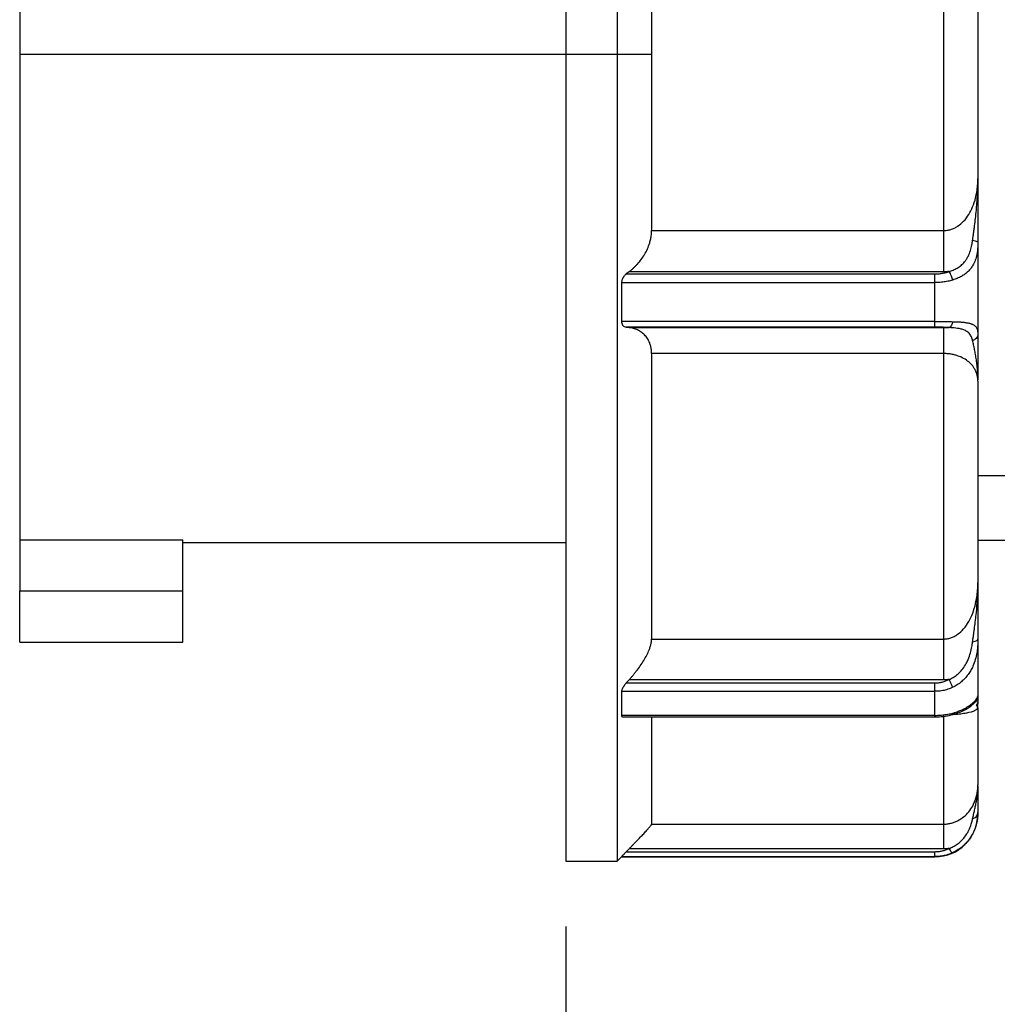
# Model space of a CAD drawing. Header units: inches. Extents: x 0 to 33, y 0 to 25.5.
# Tile 10 of 23: x 11.4 to 13.6, y 11.2 to 13.4. Entities that reach past the tile are written whole.
import ezdxf

# ---------------------------------------------------------------- set-up
doc = ezdxf.new("R2010")
doc.units = ezdxf.units.IN
doc.header["$LTSCALE"] = 3
doc.header["$MEASUREMENT"] = 0
doc.linetypes.add('SLD-Solid', pattern=[0])
doc.layers.add('DIMENSIONS', color=140, linetype='SLD-Solid', lineweight=25)
doc.styles.add('SLDTEXTSTYLE0', font='GOTHIC.TTF', dxfattribs={"width": 0.913})
doc.dimstyles.new('SLDDIMSTYLE3', dxfattribs={"dimtxt": 0.375, "dimasz": 0.45, "dimexe": 0, "dimexo": 0.0625, "dimgap": 0.09375, "dimtad": 0, "dimtih": 1, "dimtoh": 1, "dimrnd": 1e-09, "dimzin": 12, "dimdsep": 46, "dimtxsty": 'SLDTEXTSTYLE0', "dimsah": 1, "dimcen": 0.09, "dimadec": 0, "dimazin": 3, "dimtfac": 1, "dimtmove": 0, "dimatfit": 0, "dimfxl": 0, "dimfrac": 2, "dimtolj": 1, "dimtzin": 12, "dimarcsym": 0})
doc.dimstyles.new('SLDDIMSTYLE4', dxfattribs={"dimtxt": 0.375, "dimasz": 0.45, "dimexe": 0, "dimexo": 0.0625, "dimgap": 0.09375, "dimtad": 0, "dimtih": 1, "dimtoh": 1, "dimrnd": 1e-09, "dimzin": 12, "dimdsep": 46, "dimtxsty": 'SLDTEXTSTYLE0', "dimsah": 1, "dimcen": 0.09, "dimadec": 0, "dimazin": 3, "dimtfac": 1, "dimtofl": 0, "dimtmove": 0, "dimatfit": 3, "dimfxl": 0, "dimfrac": 2, "dimtolj": 1, "dimtzin": 12, "dimarcsym": 0})

# ---------------------------------------------------------------- blocks, each defined once
blk = doc.blocks.new('_D_4')
at = {"layer": 'DIMENSIONS'}
for p, q in [((15.9821, 12.0711), (15.9821, 9.5088)), ((12.6486, 11.3411), (12.6486, 9.5088)), ((12.6486, 9.8838), (11.7486, 9.8838)), ((13.8305, 9.8809), (13.7162, 9.8809)), ((13.7162, 9.8809), (13.7162, 9.2856)), ((14.8002, 9.8809), (14.9145, 9.8809)), ((14.9145, 9.8809), (14.9145, 9.2856)), ((15.9821, 9.8838), (16.8821, 9.8838)), ((13.7162, 9.2856), (13.8305, 9.2856)), ((14.9145, 9.2856), (14.8002, 9.2856))]:
    blk.add_line(p, q, dxfattribs=at)
for points in [[(12.6486, 9.8838), (12.1986, 9.9738), (12.1986, 9.7938)], [(15.9821, 9.8838), (16.4321, 9.7938), (16.4321, 9.9738)]]:
    blk.add_solid(points, dxfattribs=at)
at = {"layer": 'DIMENSIONS', "char_height": 0.375, "attachment_point": 1, "style": 'SLDTEXTSTYLE0'}
for s, insert in [('3.33', (13.8305, 10.4361)), ('84.7', (13.8305, 9.7646))]:
    blk.add_mtext(s, dxfattribs=dict(at, insert=insert))
blk = doc.blocks.new('_D_5')
at = {"layer": 'DIMENSIONS'}
for p, q in [((19.3978, 12.0849), (19.3978, 7.7003)), ((12.6486, 11.3411), (12.6486, 7.7003)), ((12.6486, 8.0753), (14.9566, 8.0753)), ((15.3998, 8.0724), (15.2855, 8.0724)), ((15.2855, 8.0724), (15.2855, 7.4771)), ((16.6466, 8.0724), (16.7609, 8.0724)), ((16.7609, 8.0724), (16.7609, 7.4771)), ((19.3978, 8.0753), (17.0898, 8.0753)), ((15.2855, 7.4771), (15.3998, 7.4771)), ((16.7609, 7.4771), (16.6466, 7.4771))]:
    blk.add_line(p, q, dxfattribs=at)
for points in [[(12.6486, 8.0753), (13.0986, 7.9853), (13.0986, 8.1653)], [(19.3978, 8.0753), (18.9478, 8.1653), (18.9478, 7.9853)]]:
    blk.add_solid(points, dxfattribs=at)
at = {"layer": 'DIMENSIONS', "char_height": 0.375, "attachment_point": 1, "style": 'SLDTEXTSTYLE0'}
for s, insert in [('6.75', (15.5383, 8.6276)), ('171.4', (15.3998, 7.9561))]:
    blk.add_mtext(s, dxfattribs=dict(at, insert=insert))

msp = doc.modelspace()

# ---------------------------------------------------------------- linework, layer by layer
for p, q in [((11.3966, 13.3415), (12.6486, 13.3415)), ((12.6486, 13.3415), (12.7667, 13.3415)), ((12.7667, 13.3415), (12.8454, 13.3415)), ((13.5935, 13.0562), (13.5935, 13.051)), ((12.8454, 12.9369), (13.5147, 12.9369)), ((12.7939, 12.8425), (12.7874, 12.8375)), ((12.7874, 12.8375), (13.495, 12.8375)), ((13.5147, 12.8425), (12.7939, 12.8425)), ((12.7765, 12.8175), (13.495, 12.8175)), ((13.495, 12.7284), (12.7765, 12.7284)), ((12.7874, 12.7154), (12.7939, 12.7145)), ((13.495, 12.7154), (12.7874, 12.7154)), ((12.7939, 12.7145), (13.5147, 12.7145)), ((13.5147, 12.6549), (12.8454, 12.6549)), ((13.5935, 12.3755), (14.1094, 12.3755)), ((11.3966, 12.2277), (11.7706, 12.2277)), ((11.3966, 12.2277), (11.3966, 12.1112)), ((11.7706, 12.1112), (11.7706, 12.2277)), ((11.7706, 12.2214), (12.6486, 12.2214)), ((13.5935, 12.2273), (14.4793, 12.2273)), ((13.5935, 12.1298), (13.5935, 12.1245)), ((11.3966, 12.1112), (11.7706, 12.1112)), ((11.3966, 11.9931), (11.7706, 11.9931)), ((12.8454, 12.0004), (13.5147, 12.0004)), ((12.7939, 11.9071), (12.7874, 11.8998)), ((12.7874, 11.8998), (13.495, 11.8998)), ((13.5147, 11.9071), (12.7939, 11.9071)), ((12.7765, 11.8805), (13.495, 11.8805)), ((13.5935, 11.8426), (13.5902, 11.839)), ((13.495, 11.8254), (12.7765, 11.8254)), ((12.78, 11.8219), (13.495, 11.8219)), ((12.8454, 11.576), (13.5147, 11.576)), ((12.7939, 11.5196), (12.7874, 11.5129)), ((12.7874, 11.5129), (13.495, 11.5129)), ((13.5147, 11.5196), (12.7939, 11.5196)), ((12.6486, 11.4911), (12.7667, 11.4911)), ((12.7665, 11.4909), (12.7768, 11.5012)), ((12.7765, 11.5015), (13.495, 11.5015)), ((12.7765, 11.5009), (13.495, 11.5009))]:
    msp.add_line(p, q)
msp.add_arc((13.495, 11.5994), 0.0984, 270, 0)
for points, knots in [([(12.6486, 15.1919), (12.6486, 15.1919), (12.6486, 15.18), (12.6486, 15.1327), (12.6486, 15.0974), (12.6486, 15.0047), (12.6486, 14.9473), (12.6486, 14.8127), (12.6486, 14.7355), (12.6486, 14.5643), (12.6486, 14.4702), (12.6486, 14.2688), (12.6486, 14.1615), (12.6486, 13.9377), (12.6486, 13.8213), (12.6486, 13.5837), (12.6486, 13.4626), (12.6486, 13.3415)], [0, 0, 0, 0, 0.125, 0.125, 0.25, 0.25, 0.375, 0.375, 0.5, 0.5, 0.625, 0.625, 0.75, 0.75, 0.875, 0.875, 1, 1, 1, 1]), ([(12.7667, 15.1919), (12.7667, 15.1919), (12.7667, 15.18), (12.7667, 15.1327), (12.7667, 15.0974), (12.7667, 15.0047), (12.7667, 14.9473), (12.7667, 14.8127), (12.7667, 14.7355), (12.7667, 14.5643), (12.7667, 14.4702), (12.7667, 14.2688), (12.7667, 14.1615), (12.7667, 13.9377), (12.7667, 13.8213), (12.7667, 13.5837), (12.7667, 13.4626), (12.7667, 13.3415)], [0, 0, 0, 0, 0.125, 0.125, 0.25, 0.25, 0.375, 0.375, 0.5, 0.5, 0.625, 0.625, 0.75, 0.75, 0.875, 0.875, 1, 1, 1, 1]), ([(11.3966, 14.4606), (11.3966, 14.4591), (11.3966, 14.4561), (11.3966, 14.4228), (11.3966, 14.3683), (11.3966, 14.2919), (11.3966, 14.196), (11.3966, 14.0824), (11.3966, 13.9535), (11.3966, 13.812), (11.3966, 13.6606), (11.3966, 13.5027), (11.3966, 13.3952), (11.3966, 13.3415)], [0, 0, 0, 0, 0.083527, 0.175174, 0.266822, 0.358469, 0.450116, 0.541763, 0.633411, 0.725058, 0.816705, 0.908353, 1, 1, 1, 1]), ([(13.5147, 13.746), (13.5147, 13.6136), (13.5147, 13.4775), (13.5147, 13.2054), (13.5147, 13.0694), (13.5147, 12.9369)], [0, 0, 0, 0, 0.5, 0.5, 1, 1, 1, 1]), ([(13.5935, 13.6268), (13.5935, 13.6182), (13.5935, 13.601), (13.5935, 13.5752), (13.5935, 13.5494), (13.5935, 13.5235), (13.5935, 13.4976), (13.5935, 13.4717), (13.5935, 13.4457), (13.5935, 13.4197), (13.5935, 13.3937), (13.5935, 13.3676), (13.5935, 13.3342), (13.5935, 13.2937), (13.5935, 13.2459), (13.5935, 13.1983), (13.5935, 13.1508), (13.5935, 13.1034), (13.5935, 13.0719), (13.5935, 13.0562)], [0, 0, 0, 0, 0.045533, 0.091018, 0.136466, 0.181888, 0.227294, 0.272695, 0.318102, 0.363526, 0.408977, 0.454467, 0.500006, 0.583444, 0.666752, 0.749994, 0.833239, 0.916552, 1, 1, 1, 1]), ([(11.3966, 13.3415), (11.3966, 13.2731), (11.3966, 13.2047), (11.3966, 13.0703), (11.3966, 13.0042), (11.3966, 12.8765), (11.3966, 12.8149), (11.3966, 12.6983), (11.3966, 12.6432), (11.3966, 12.5416), (11.3966, 12.4949), (11.3966, 12.4116), (11.3966, 12.3749), (11.3966, 12.3128), (11.3966, 12.2873), (11.3966, 12.2483), (11.3966, 12.2349), (11.3966, 12.2277)], [0, 0, 0, 0, 0.125, 0.125, 0.25, 0.25, 0.375, 0.375, 0.5, 0.5, 0.625, 0.625, 0.75, 0.75, 0.875, 0.875, 1, 1, 1, 1]), ([(12.6486, 13.3415), (12.6486, 13.2204), (12.6486, 13.0993), (12.6486, 12.8617), (12.6486, 12.7453), (12.6486, 12.5215), (12.6486, 12.4142), (12.6486, 12.2128), (12.6486, 12.1187), (12.6486, 11.9474), (12.6486, 11.8702), (12.6486, 11.7357), (12.6486, 11.6783), (12.6486, 11.5856), (12.6486, 11.5503), (12.6486, 11.503), (12.6486, 11.4911), (12.6486, 11.4911)], [0, 0, 0, 0, 0.125, 0.125, 0.25, 0.25, 0.375, 0.375, 0.5, 0.5, 0.625, 0.625, 0.75, 0.75, 0.875, 0.875, 1, 1, 1, 1]), ([(12.7667, 13.3415), (12.7667, 13.2204), (12.7667, 13.0993), (12.7667, 12.8617), (12.7667, 12.7453), (12.7667, 12.5215), (12.7667, 12.4142), (12.7667, 12.2128), (12.7667, 12.1187), (12.7667, 11.9474), (12.7667, 11.8702), (12.7667, 11.7357), (12.7667, 11.6783), (12.7667, 11.5856), (12.7667, 11.5503), (12.7667, 11.503), (12.7667, 11.4911), (12.7667, 11.4911)], [0, 0, 0, 0, 0.125, 0.125, 0.25, 0.25, 0.375, 0.375, 0.5, 0.5, 0.625, 0.625, 0.75, 0.75, 0.875, 0.875, 1, 1, 1, 1]), ([(13.5147, 12.9369), (13.5161, 12.937), (13.5189, 12.937), (13.523, 12.9375), (13.5271, 12.9383), (13.5312, 12.9394), (13.5353, 12.9408), (13.5393, 12.9425), (13.5432, 12.9445), (13.5509, 12.9491), (13.5618, 12.9583), (13.5732, 12.9735), (13.5824, 12.9917), (13.588, 13.0091), (13.5913, 13.0255), (13.5931, 13.0403), (13.5934, 13.0507), (13.5935, 13.0562)], [0, 0, 0, 0, 0.024459, 0.049093, 0.074002, 0.099284, 0.12503, 0.151329, 0.17826, 0.205898, 0.316085, 0.441175, 0.566138, 0.708445, 0.796181, 0.893389, 1, 1, 1, 1]), ([(13.5815, 12.9147), (13.5818, 12.9173), (13.5826, 12.9227), (13.5837, 12.931), (13.5849, 12.9394), (13.5863, 12.9507), (13.5882, 12.9653), (13.5905, 12.9879), (13.5929, 13.0184), (13.5933, 13.0427), (13.5935, 13.0562)], [0, 0, 0, 0, 0.0586177, 0.1181117, 0.1786399, 0.2404156, 0.3598211, 0.4901841, 0.7177967, 1, 1, 1, 1]), ([(13.5935, 13.0509), (13.5935, 13.0279), (13.5935, 12.9802), (13.5935, 12.9335), (13.5935, 12.9093)], [0, 0, 0, 0, 0.4815327, 1, 1, 1, 1]), ([(12.7939, 12.8425), (12.7956, 12.8438), (12.799, 12.8465), (12.8039, 12.8508), (12.8085, 12.8553), (12.8146, 12.8616), (12.8216, 12.8702), (12.8294, 12.8818), (12.8361, 12.8945), (12.8408, 12.9069), (12.8436, 12.9179), (12.8452, 12.9275), (12.8453, 12.9338), (12.8454, 12.9369)], [0, 0, 0, 0, 0.065113, 0.129007, 0.191838, 0.253768, 0.379485, 0.499693, 0.630288, 0.75306, 0.837425, 0.919178, 1, 1, 1, 1]), ([(13.5147, 12.9369), (13.5147, 12.9178), (13.5147, 12.8818), (13.5147, 12.8526), (13.5147, 12.8425)], [0, 0, 0, 0, 0.571429, 1, 1, 1, 1]), ([(13.5277, 12.8429), (13.5293, 12.8434), (13.5325, 12.8444), (13.5372, 12.8463), (13.5418, 12.8484), (13.5463, 12.8509), (13.5522, 12.8548), (13.5595, 12.8609), (13.5663, 12.8691), (13.5721, 12.8792), (13.5766, 12.8904), (13.5797, 12.9029), (13.5809, 12.911), (13.5815, 12.9147)], [0, 0, 0, 0, 0.049358, 0.099638, 0.150845, 0.202985, 0.256072, 0.373432, 0.507385, 0.600703, 0.754487, 0.890655, 1, 1, 1, 1]), ([(13.5815, 12.9147), (13.5855, 12.9142), (13.5915, 12.9125), (13.5935, 12.9102), (13.5935, 12.9093)], [0, 0, 0, 0, 0.571429, 1, 1, 1, 1]), ([(13.5935, 12.9093), (13.5935, 12.9074), (13.5934, 12.9036), (13.5932, 12.8981), (13.5928, 12.8927), (13.5921, 12.8873), (13.5907, 12.8792), (13.5879, 12.8688), (13.583, 12.8582), (13.5772, 12.8498), (13.5711, 12.843), (13.564, 12.8369), (13.5557, 12.8316), (13.5463, 12.8269), (13.5394, 12.8246), (13.5358, 12.8234)], [0, 0, 0, 0, 0.046231, 0.092803, 0.139791, 0.187266, 0.235298, 0.357848, 0.480858, 0.564379, 0.648709, 0.734146, 0.820984, 0.909509, 1, 1, 1, 1]), ([(13.5935, 12.9093), (13.5935, 12.9013), (13.5935, 12.8855), (13.5935, 12.8618), (13.5935, 12.8383), (13.5935, 12.8148), (13.5935, 12.7915), (13.5935, 12.7682), (13.5935, 12.7451), (13.5935, 12.7221), (13.5935, 12.7068), (13.5935, 12.6992)], [0, 0, 0, 0, 0.111214, 0.222351, 0.333433, 0.444481, 0.555519, 0.666567, 0.777649, 0.888786, 1, 1, 1, 1]), ([(12.7874, 12.8375), (12.7866, 12.8368), (12.7851, 12.8356), (12.7831, 12.8335), (12.7814, 12.8314), (12.7802, 12.8296), (12.779, 12.8274), (12.7778, 12.8247), (12.7767, 12.821), (12.7766, 12.8186), (12.7765, 12.8175)], [0, 0, 0, 0, 0.141743, 0.272475, 0.392508, 0.502247, 0.542575, 0.704685, 0.85583, 1, 1, 1, 1]), ([(13.495, 12.8375), (13.4964, 12.8375), (13.4992, 12.8375), (13.5034, 12.8378), (13.5076, 12.8382), (13.5132, 12.839), (13.52, 12.8404), (13.5251, 12.842), (13.5277, 12.8429)], [0, 0, 0, 0, 0.123592, 0.247824, 0.373143, 0.499988, 0.749512, 1, 1, 1, 1]), ([(13.495, 12.8175), (13.495, 12.821), (13.495, 12.8247), (13.495, 12.8317), (13.495, 12.835), (13.495, 12.8375)], [0, 0, 0, 0, 0.5, 0.5, 1, 1, 1, 1]), ([(13.5358, 12.8234), (13.534, 12.8229), (13.5303, 12.8218), (13.5246, 12.8205), (13.5188, 12.8194), (13.5129, 12.8185), (13.507, 12.8179), (13.501, 12.8175), (13.497, 12.8175), (13.495, 12.8175)], [0, 0, 0, 0, 0.145264, 0.289596, 0.433072, 0.575769, 0.717768, 0.859151, 1, 1, 1, 1]), ([(13.5277, 12.8429), (13.5255, 12.8428), (13.5212, 12.8425), (13.5169, 12.8425), (13.5147, 12.8425)], [0, 0, 0, 0, 0.5020386, 1, 1, 1, 1]), ([(13.5358, 12.8234), (13.5352, 12.8264), (13.533, 12.8338), (13.5296, 12.8402), (13.5277, 12.8429)], [0, 0, 0, 0, 0.428571, 1, 1, 1, 1]), ([(12.7765, 12.7284), (12.7766, 12.7277), (12.7766, 12.7263), (12.777, 12.7244), (12.7776, 12.7226), (12.7784, 12.721), (12.78, 12.7188), (12.7829, 12.7164), (12.7858, 12.7157), (12.7874, 12.7154)], [0, 0, 0, 0, 0.086108, 0.174093, 0.264904, 0.359403, 0.458357, 0.704711, 1, 1, 1, 1]), ([(12.8454, 12.6549), (12.8454, 12.6564), (12.8454, 12.6593), (12.845, 12.6635), (12.8444, 12.6677), (12.8435, 12.6717), (12.8424, 12.6757), (12.8402, 12.6818), (12.8361, 12.6898), (12.8294, 12.6979), (12.8216, 12.7044), (12.8131, 12.7092), (12.8039, 12.7127), (12.7973, 12.7139), (12.7939, 12.7145)], [0, 0, 0, 0, 0.0404213, 0.0808599, 0.1215336, 0.1626563, 0.2044348, 0.2470665, 0.3698147, 0.5004176, 0.6206013, 0.7463262, 0.8710299, 1, 1, 1, 1]), ([(13.495, 12.7284), (13.497, 12.7283), (13.501, 12.7283), (13.507, 12.7283), (13.5129, 12.7283), (13.5188, 12.7282), (13.5246, 12.7281), (13.5303, 12.7281), (13.534, 12.728), (13.5358, 12.7279)], [0, 0, 0, 0, 0.140849, 0.282232, 0.424231, 0.566928, 0.710404, 0.854736, 1, 1, 1, 1]), ([(13.495, 12.7154), (13.495, 12.7158), (13.495, 12.7173), (13.495, 12.7218), (13.495, 12.7249), (13.495, 12.7284)], [0, 0, 0, 0, 0.5, 0.5, 1, 1, 1, 1]), ([(13.5277, 12.7144), (13.5264, 12.7145), (13.5239, 12.7146), (13.52, 12.7148), (13.5159, 12.715), (13.5105, 12.7152), (13.5035, 12.7153), (13.4979, 12.7154), (13.495, 12.7154)], [0, 0, 0, 0, 0.124543, 0.249147, 0.37423, 0.500207, 0.750867, 1, 1, 1, 1]), ([(13.5147, 12.7145), (13.5169, 12.7145), (13.5212, 12.7145), (13.5255, 12.7144), (13.5277, 12.7144)], [0, 0, 0, 0, 0.497771, 1, 1, 1, 1]), ([(13.5147, 12.7145), (13.5147, 12.7127), (13.5147, 12.7007), (13.5147, 12.6731), (13.5147, 12.6549)], [0, 0, 0, 0, 0.428571, 1, 1, 1, 1]), ([(13.5358, 12.7279), (13.5352, 12.7249), (13.533, 12.7183), (13.5296, 12.7149), (13.5277, 12.7144)], [0, 0, 0, 0, 0.428571, 1, 1, 1, 1]), ([(13.5815, 12.6846), (13.5811, 12.686), (13.5804, 12.689), (13.5788, 12.6933), (13.5765, 12.6976), (13.5729, 12.7023), (13.5673, 12.7066), (13.5595, 12.7099), (13.5514, 12.7119), (13.5434, 12.7131), (13.5358, 12.7139), (13.5303, 12.7142), (13.5277, 12.7144)], [0, 0, 0, 0, 0.0719852, 0.1538859, 0.2459703, 0.3447278, 0.4934963, 0.627165, 0.7444684, 0.8322296, 0.9174025, 1, 1, 1, 1]), ([(13.5358, 12.7279), (13.5376, 12.7279), (13.5412, 12.7278), (13.5462, 12.7276), (13.551, 12.7274), (13.5556, 12.7271), (13.5598, 12.7267), (13.5638, 12.7263), (13.5676, 12.7257), (13.571, 12.7251), (13.5742, 12.7244), (13.577, 12.7235), (13.5797, 12.7226), (13.5836, 12.7209), (13.5879, 12.7179), (13.591, 12.7134), (13.5926, 12.7087), (13.5934, 12.7043), (13.5934, 12.7009), (13.5935, 12.6992)], [0, 0, 0, 0, 0.04543, 0.09034, 0.134763, 0.178733, 0.222285, 0.265455, 0.308278, 0.350791, 0.393031, 0.435035, 0.476839, 0.518481, 0.641556, 0.764394, 0.844342, 0.922766, 1, 1, 1, 1]), ([(13.5935, 12.6992), (13.5935, 12.6957), (13.5908, 12.6895), (13.5845, 12.6857), (13.5815, 12.6846)], [0, 0, 0, 0, 0.571429, 1, 1, 1, 1]), ([(13.5935, 12.6992), (13.5935, 12.6888), (13.5935, 12.6677), (13.5935, 12.6313), (13.5935, 12.6069), (13.5935, 12.595)], [0, 0, 0, 0, 0.336305, 0.678527, 1, 1, 1, 1]), ([(13.5935, 12.5915), (13.5934, 12.5954), (13.5934, 12.6029), (13.5929, 12.6136), (13.5921, 12.6235), (13.5912, 12.6324), (13.5899, 12.6421), (13.5882, 12.6526), (13.586, 12.664), (13.5837, 12.6748), (13.5822, 12.6814), (13.5815, 12.6846)], [0, 0, 0, 0, 0.120976, 0.232063, 0.333627, 0.426117, 0.510038, 0.640028, 0.759918, 0.882043, 1, 1, 1, 1]), ([(12.8454, 12.6549), (12.8454, 12.5295), (12.8454, 12.4102), (12.8454, 12.1901), (12.8454, 12.0893), (12.8454, 12.0004)], [0, 0, 0, 0, 0.5, 0.5, 1, 1, 1, 1]), ([(13.5935, 12.5915), (13.5934, 12.593), (13.5934, 12.5959), (13.5929, 12.6002), (13.5921, 12.6043), (13.5911, 12.6082), (13.5898, 12.6118), (13.5873, 12.618), (13.5824, 12.6261), (13.5733, 12.6357), (13.5618, 12.6437), (13.5499, 12.6491), (13.5395, 12.6521), (13.5314, 12.6537), (13.5231, 12.6547), (13.5175, 12.6549), (13.5147, 12.6549)], [0, 0, 0, 0, 0.054667, 0.106869, 0.156593, 0.203828, 0.248567, 0.290804, 0.433182, 0.558535, 0.68367, 0.793709, 0.848221, 0.900306, 0.950646, 1, 1, 1, 1]), ([(13.5147, 12.6549), (13.5147, 12.5295), (13.5147, 12.4102), (13.5147, 12.1901), (13.5147, 12.0893), (13.5147, 12.0004)], [0, 0, 0, 0, 0.5, 0.5, 1, 1, 1, 1]), ([(13.5935, 12.5915), (13.5935, 12.5837), (13.5935, 12.5681), (13.5935, 12.545), (13.5935, 12.5221), (13.5935, 12.4994), (13.5935, 12.4769), (13.5935, 12.4546), (13.5935, 12.4326), (13.5935, 12.4107), (13.5935, 12.3891), (13.5935, 12.3676), (13.5935, 12.3405), (13.5935, 12.308), (13.5935, 12.2706), (13.5935, 12.234), (13.5935, 12.1983), (13.5935, 12.1635), (13.5935, 12.1411), (13.5935, 12.1298)], [0, 0, 0, 0, 0.045533, 0.091018, 0.136466, 0.181888, 0.227294, 0.272695, 0.318102, 0.363526, 0.408977, 0.454467, 0.500006, 0.583444, 0.666752, 0.749994, 0.833239, 0.916552, 1, 1, 1, 1]), ([(13.5147, 12.0004), (13.5161, 12.0004), (13.5189, 12.0005), (13.5231, 12.001), (13.5272, 12.0019), (13.5313, 12.0031), (13.5354, 12.0046), (13.5394, 12.0065), (13.5433, 12.0087), (13.551, 12.0138), (13.5619, 12.0239), (13.5733, 12.0404), (13.5824, 12.0602), (13.588, 12.0791), (13.5913, 12.0968), (13.5931, 12.1127), (13.5934, 12.124), (13.5935, 12.1298)], [0, 0, 0, 0, 0.024683, 0.049497, 0.074541, 0.099914, 0.125709, 0.152017, 0.178918, 0.206491, 0.316976, 0.441541, 0.566978, 0.70925, 0.796247, 0.893189, 1, 1, 1, 1]), ([(13.5815, 11.994), (13.5818, 11.9967), (13.5826, 12.0022), (13.5837, 12.0104), (13.5849, 12.0188), (13.5864, 12.0298), (13.5882, 12.0439), (13.5906, 12.0654), (13.593, 12.0941), (13.5933, 12.1171), (13.5935, 12.1298)], [0, 0, 0, 0, 0.05845, 0.117826, 0.178309, 0.240087, 0.360104, 0.489977, 0.715588, 1, 1, 1, 1]), ([(13.5935, 12.125), (13.5935, 12.1058), (13.5935, 12.066), (13.5935, 12.0225), (13.5935, 11.9998)], [0, 0, 0, 0, 0.480198, 1, 1, 1, 1]), ([(11.3966, 11.9931), (11.3966, 11.9931), (11.3966, 11.9932), (11.3966, 11.9937), (11.3966, 11.9946), (11.3966, 11.9959), (11.3966, 11.9976), (11.3966, 11.9996), (11.3966, 12.004), (11.3966, 12.0123), (11.3966, 12.0271), (11.3966, 12.0451), (11.3966, 12.0623), (11.3966, 12.0768), (11.3966, 12.0881), (11.3966, 12.0996), (11.3966, 12.1073), (11.3966, 12.1112)], [0, 0, 0, 0, 0.035999, 0.071723, 0.107286, 0.142801, 0.178383, 0.214146, 0.250202, 0.375058, 0.500033, 0.62489, 0.749864, 0.812682, 0.874903, 0.937138, 1, 1, 1, 1]), ([(11.7706, 11.9931), (11.7706, 11.9931), (11.7706, 11.9961), (11.7706, 12.008), (11.7706, 12.0167), (11.7706, 12.0386), (11.7706, 12.0517), (11.7706, 12.0803), (11.7706, 12.0957), (11.7706, 12.1112)], [0, 0, 0, 0, 0.25, 0.25, 0.5, 0.5, 0.75, 0.75, 1, 1, 1, 1]), ([(12.7939, 11.9071), (12.7956, 11.909), (12.799, 11.9127), (12.8039, 11.9185), (12.8085, 11.9242), (12.8146, 11.932), (12.8216, 11.9419), (12.8294, 11.9542), (12.8361, 11.9665), (12.8408, 11.9775), (12.8436, 11.9866), (12.8452, 11.9939), (12.8453, 11.9982), (12.8454, 12.0004)], [0, 0, 0, 0, 0.065113, 0.129007, 0.191838, 0.253768, 0.379485, 0.499693, 0.630288, 0.75306, 0.837425, 0.919178, 1, 1, 1, 1]), ([(13.5147, 12.0004), (13.5147, 11.9875), (13.5147, 11.9569), (13.5147, 11.9216), (13.5147, 11.9071)], [0, 0, 0, 0, 0.571429, 1, 1, 1, 1]), ([(13.5277, 11.9076), (13.5293, 11.9083), (13.5325, 11.9098), (13.5371, 11.9124), (13.5417, 11.9154), (13.5462, 11.9188), (13.5522, 11.9241), (13.5595, 11.9323), (13.5663, 11.9428), (13.5722, 11.9551), (13.5766, 11.9682), (13.5797, 11.9818), (13.5809, 11.9903), (13.5815, 11.994)], [0, 0, 0, 0, 0.048663, 0.098636, 0.14989, 0.2024, 0.256148, 0.37377, 0.507476, 0.604337, 0.754524, 0.891181, 1, 1, 1, 1]), ([(13.5935, 11.9998), (13.5935, 11.9978), (13.5934, 11.9938), (13.5932, 11.9877), (13.5928, 11.9816), (13.5921, 11.9753), (13.5907, 11.9658), (13.5879, 11.9531), (13.583, 11.9394), (13.5772, 11.928), (13.5711, 11.9186), (13.564, 11.91), (13.5557, 11.9021), (13.5463, 11.8951), (13.5394, 11.8915), (13.5358, 11.8897)], [0, 0, 0, 0, 0.046231, 0.0928, 0.139781, 0.187245, 0.235261, 0.357783, 0.480752, 0.564288, 0.648634, 0.734088, 0.820944, 0.909489, 1, 1, 1, 1]), ([(13.5815, 11.994), (13.5855, 11.9946), (13.5915, 11.9963), (13.5935, 11.9988), (13.5935, 11.9998)], [0, 0, 0, 0, 0.571429, 1, 1, 1, 1]), ([(13.5935, 11.9998), (13.5935, 11.9946), (13.5935, 11.9842), (13.5935, 11.969), (13.5935, 11.954), (13.5935, 11.9393), (13.5935, 11.9248), (13.5935, 11.9107), (13.5935, 11.8968), (13.5935, 11.8832), (13.5935, 11.8744), (13.5935, 11.87)], [0, 0, 0, 0, 0.111214, 0.222351, 0.333433, 0.444481, 0.555519, 0.666567, 0.777649, 0.888786, 1, 1, 1, 1]), ([(12.7874, 11.8998), (12.7866, 11.899), (12.7851, 11.8973), (12.7831, 11.8947), (12.7814, 11.8923), (12.7802, 11.8904), (12.779, 11.8883), (12.7778, 11.8858), (12.7767, 11.8828), (12.7766, 11.8812), (12.7765, 11.8805)], [0, 0, 0, 0, 0.141743, 0.272475, 0.392508, 0.502247, 0.542575, 0.704685, 0.85583, 1, 1, 1, 1]), ([(13.495, 11.8998), (13.4964, 11.8999), (13.4992, 11.8999), (13.5034, 11.9003), (13.5076, 11.9009), (13.5132, 11.9021), (13.52, 11.9041), (13.5251, 11.9064), (13.5277, 11.9076)], [0, 0, 0, 0, 0.1235925, 0.2478238, 0.3731429, 0.4999876, 0.7495117, 1, 1, 1, 1]), ([(13.495, 11.8805), (13.495, 11.8827), (13.495, 11.8857), (13.495, 11.8925), (13.495, 11.8963), (13.495, 11.8998)], [0, 0, 0, 0, 0.5, 0.5, 1, 1, 1, 1]), ([(13.5277, 11.9076), (13.5255, 11.9075), (13.5212, 11.9071), (13.5169, 11.9071), (13.5147, 11.9071)], [0, 0, 0, 0, 0.501252, 1, 1, 1, 1]), ([(13.5358, 11.8897), (13.5352, 11.8914), (13.533, 11.8968), (13.5296, 11.9038), (13.5277, 11.9076)], [0, 0, 0, 0, 0.428571, 1, 1, 1, 1]), ([(13.5358, 11.8897), (13.534, 11.8888), (13.5303, 11.8872), (13.5246, 11.8851), (13.5188, 11.8834), (13.5129, 11.8821), (13.507, 11.8812), (13.501, 11.8806), (13.497, 11.8805), (13.495, 11.8805)], [0, 0, 0, 0, 0.145264, 0.289596, 0.433072, 0.575769, 0.717768, 0.859151, 1, 1, 1, 1]), ([(13.5324, 11.8263), (13.5376, 11.8278), (13.5479, 11.8308), (13.5635, 11.8377), (13.576, 11.8453), (13.5827, 11.8509), (13.5853, 11.8535), (13.5854, 11.8538), (13.5854, 11.8539)], [0, 0, 0, 0, 0.172877, 0.336913, 0.60891, 0.8034, 0.937092, 1, 1, 1, 1]), ([(13.5358, 11.8307), (13.5376, 11.8312), (13.5411, 11.8321), (13.546, 11.8338), (13.5508, 11.8356), (13.5553, 11.8374), (13.5596, 11.8394), (13.5663, 11.8428), (13.5744, 11.8478), (13.5823, 11.854), (13.5879, 11.8596), (13.591, 11.8639), (13.5926, 11.8669), (13.5934, 11.8688), (13.5934, 11.8696), (13.5935, 11.87)], [0, 0, 0, 0, 0.044412, 0.088528, 0.132381, 0.176005, 0.219431, 0.262693, 0.392863, 0.518139, 0.64067, 0.763702, 0.844718, 0.923367, 1, 1, 1, 1]), ([(13.5935, 11.87), (13.5935, 11.8656), (13.5908, 11.8579), (13.5845, 11.8531), (13.5815, 11.8519)], [0, 0, 0, 0, 0.571429, 1, 1, 1, 1]), ([(13.5922, 11.8398), (13.5934, 11.846), (13.5949, 11.854), (13.592, 11.8534), (13.5913, 11.8533)], [0, 0, 0, 0, 0.7663341, 1, 1, 1, 1]), ([(13.5935, 11.87), (13.5935, 11.8688), (13.5935, 11.8664), (13.5935, 11.8579), (13.5935, 11.8528), (13.5935, 11.8516)], [0, 0, 0, 0, 0.434275, 0.87619, 1, 1, 1, 1]), ([(13.495, 11.8254), (13.497, 11.8254), (13.501, 11.8255), (13.507, 11.8258), (13.5129, 11.8263), (13.5188, 11.8271), (13.5246, 11.8281), (13.5303, 11.8292), (13.534, 11.8302), (13.5358, 11.8307)], [0, 0, 0, 0, 0.140849, 0.282232, 0.424231, 0.566928, 0.710404, 0.854736, 1, 1, 1, 1]), ([(13.5358, 11.8307), (13.5354, 11.8296), (13.5346, 11.8276), (13.5333, 11.8263), (13.5325, 11.8264), (13.5325, 11.8264)], [0, 0, 0, 0, 0.492467, 0.984937, 1, 1, 1, 1]), ([(13.5902, 11.839), (13.5897, 11.8383), (13.5881, 11.8359), (13.5776, 11.8325), (13.5618, 11.8294), (13.5485, 11.8276), (13.538, 11.8269), (13.5333, 11.8266)], [0, 0, 0, 0, 0.147295, 0.529936, 0.709249, 0.86693, 1, 1, 1, 1]), ([(13.5925, 11.8444), (13.5923, 11.8465), (13.5921, 11.8487), (13.5899, 11.8493), (13.5898, 11.8493)], [0, 0, 0, 0, 0.978511, 1, 1, 1, 1]), ([(13.5935, 11.8426), (13.5935, 11.8386), (13.5935, 11.8306), (13.5935, 11.819), (13.5935, 11.8078), (13.5935, 11.7969), (13.5935, 11.7865), (13.5935, 11.7764), (13.5935, 11.7666), (13.5935, 11.7572), (13.5935, 11.7482), (13.5935, 11.7396), (13.5935, 11.7291), (13.5935, 11.7171), (13.5935, 11.7042), (13.5935, 11.6927), (13.5935, 11.6825), (13.5935, 11.6736), (13.5935, 11.6687), (13.5935, 11.6663)], [0, 0, 0, 0, 0.0455329, 0.0910178, 0.1364656, 0.1818871, 0.2272929, 0.272694, 0.3181011, 0.3635251, 0.4089767, 0.4544666, 0.5000057, 0.5834437, 0.6667508, 0.7499934, 0.8332381, 0.9165515, 1, 1, 1, 1]), ([(12.7765, 11.8254), (12.7766, 11.8249), (12.7767, 11.8238), (12.7776, 11.8224), (12.7788, 11.8217), (12.78, 11.8219), (12.78, 11.8219)], [0, 0, 0, 0, 0.233996, 0.476169, 0.979077, 1, 1, 1, 1]), ([(12.8454, 11.8219), (12.8454, 11.7901), (12.8454, 11.7249), (12.8454, 11.6534), (12.8454, 11.5998), (12.8454, 11.584), (12.8454, 11.576)], [0, 0, 0, 0, 0.241771, 0.494514, 0.747257, 1, 1, 1, 1]), ([(13.495, 11.8219), (13.5015, 11.8221), (13.5145, 11.8225), (13.5265, 11.8251), (13.5325, 11.8264)], [0, 0, 0, 0, 0.49983, 1, 1, 1, 1]), ([(13.495, 11.822), (13.495, 11.822), (13.495, 11.8218), (13.495, 11.8227), (13.495, 11.8245), (13.495, 11.8254)], [0, 0, 0, 0, 0.07996, 0.53998, 1, 1, 1, 1]), ([(13.5147, 11.8261), (13.5147, 11.7556), (13.5147, 11.6986), (13.5147, 11.6145), (13.5147, 11.5874), (13.5147, 11.576)], [0, 0, 0, 0, 0.5, 0.5, 1, 1, 1, 1]), ([(13.5147, 11.576), (13.5161, 11.5761), (13.5189, 11.5761), (13.5231, 11.5765), (13.5272, 11.5771), (13.5313, 11.5779), (13.5354, 11.579), (13.5394, 11.5804), (13.5433, 11.5819), (13.551, 11.5855), (13.5619, 11.5926), (13.5733, 11.6043), (13.5824, 11.6181), (13.588, 11.6312), (13.5913, 11.6435), (13.5931, 11.6545), (13.5934, 11.6622), (13.5935, 11.6663)], [0, 0, 0, 0, 0.0246948, 0.0495156, 0.0745636, 0.0999366, 0.1257287, 0.1520286, 0.1789193, 0.2064779, 0.3169639, 0.4415375, 0.5669756, 0.7092981, 0.796312, 0.8932375, 1, 1, 1, 1]), ([(13.5815, 11.588), (13.5818, 11.5898), (13.5826, 11.5933), (13.5837, 11.5984), (13.5849, 11.6034), (13.5864, 11.61), (13.5882, 11.6182), (13.5906, 11.6304), (13.593, 11.6465), (13.5933, 11.6592), (13.5935, 11.6663)], [0, 0, 0, 0, 0.058472, 0.117871, 0.178376, 0.240176, 0.360166, 0.490073, 0.715939, 1, 1, 1, 1]), ([(13.5935, 11.6637), (13.5935, 11.6557), (13.5935, 11.6389), (13.5935, 11.6153), (13.5935, 11.6029)], [0, 0, 0, 0, 0.475544, 1, 1, 1, 1]), ([(13.5935, 11.6029), (13.5935, 11.6015), (13.5934, 11.5988), (13.5932, 11.5944), (13.5928, 11.5899), (13.5921, 11.5852), (13.5907, 11.5779), (13.5879, 11.5677), (13.583, 11.5561), (13.5772, 11.5461), (13.5711, 11.5377), (13.564, 11.5298), (13.5557, 11.5224), (13.5463, 11.5158), (13.5394, 11.5122), (13.5358, 11.5105)], [0, 0, 0, 0, 0.0462314, 0.0928006, 0.1397815, 0.1872456, 0.235262, 0.3577848, 0.4807544, 0.5642883, 0.6486328, 0.7340862, 0.820942, 0.9094873, 1, 1, 1, 1]), ([(13.5815, 11.5881), (13.5855, 11.5895), (13.5915, 11.5939), (13.5935, 11.6002), (13.5935, 11.6029)], [0, 0, 0, 0, 0.571429, 1, 1, 1, 1]), ([(13.5277, 11.5201), (13.5293, 11.5207), (13.5325, 11.5221), (13.5371, 11.5244), (13.5417, 11.5272), (13.5462, 11.5302), (13.5522, 11.5348), (13.5595, 11.5419), (13.5663, 11.5506), (13.5722, 11.5605), (13.5766, 11.5704), (13.5797, 11.5801), (13.5809, 11.5856), (13.5815, 11.588)], [0, 0, 0, 0, 0.04864, 0.098602, 0.149856, 0.202377, 0.256148, 0.373804, 0.507475, 0.60456, 0.754524, 0.891233, 1, 1, 1, 1]), ([(12.7939, 11.5196), (12.7956, 11.5213), (12.799, 11.5247), (12.8039, 11.5297), (12.8085, 11.5345), (12.8146, 11.5408), (12.8216, 11.5481), (12.8294, 11.5564), (12.8361, 11.5638), (12.8408, 11.5692), (12.8436, 11.5727), (12.8452, 11.575), (12.8453, 11.5757), (12.8454, 11.576)], [0, 0, 0, 0, 0.065113, 0.129007, 0.191838, 0.253768, 0.379485, 0.499693, 0.630288, 0.75306, 0.837425, 0.919178, 1, 1, 1, 1]), ([(13.5147, 11.576), (13.5147, 11.5744), (13.5147, 11.5609), (13.5147, 11.533), (13.5147, 11.5196)], [0, 0, 0, 0, 0.571429, 1, 1, 1, 1]), ([(12.7874, 11.5129), (12.7866, 11.5121), (12.7851, 11.5106), (12.7831, 11.5085), (12.7814, 11.5067), (12.7802, 11.5055), (12.779, 11.5042), (12.7778, 11.503), (12.7767, 11.5018), (12.7766, 11.5016), (12.7765, 11.5015)], [0, 0, 0, 0, 0.141743, 0.272475, 0.392508, 0.502247, 0.542575, 0.704685, 0.85583, 1, 1, 1, 1]), ([(13.495, 11.5129), (13.4964, 11.5129), (13.4992, 11.513), (13.5034, 11.5133), (13.5076, 11.5139), (13.5132, 11.515), (13.52, 11.5168), (13.5251, 11.519), (13.5277, 11.5201)], [0, 0, 0, 0, 0.123593, 0.247824, 0.373143, 0.499988, 0.749512, 1, 1, 1, 1]), ([(13.495, 11.5015), (13.495, 11.5016), (13.495, 11.5027), (13.495, 11.5067), (13.495, 11.5096), (13.495, 11.5129)], [0, 0, 0, 0, 0.5, 0.5, 1, 1, 1, 1]), ([(13.5277, 11.5201), (13.5255, 11.5199), (13.5212, 11.5196), (13.5169, 11.5196), (13.5147, 11.5196)], [0, 0, 0, 0, 0.501206, 1, 1, 1, 1]), ([(13.5358, 11.5105), (13.5352, 11.5103), (13.533, 11.5116), (13.5296, 11.5166), (13.5277, 11.5201)], [0, 0, 0, 0, 0.428571, 1, 1, 1, 1]), ([(13.5358, 11.5105), (13.534, 11.5097), (13.5303, 11.508), (13.5246, 11.506), (13.5188, 11.5044), (13.5129, 11.5031), (13.507, 11.5022), (13.501, 11.5016), (13.497, 11.5016), (13.495, 11.5015)], [0, 0, 0, 0, 0.145264, 0.289596, 0.433072, 0.575769, 0.717768, 0.859151, 1, 1, 1, 1])]:
    msp.add_open_spline(points, degree=3, knots=knots)
for points in [[(12.8454, 13.746), (12.8454, 13.6136), (12.8454, 13.4775), (12.8454, 13.3415)], [(12.8454, 13.3415), (12.8454, 13.2054), (12.8454, 13.0694), (12.8454, 12.9369)], [(12.7765, 12.8175), (12.7765, 12.7875), (12.7765, 12.7578), (12.7765, 12.7284)], [(13.495, 12.7284), (13.495, 12.7578), (13.495, 12.7875), (13.495, 12.8175)], [(12.7765, 11.8805), (12.7765, 11.8615), (12.7765, 11.8431), (12.7765, 11.8254)], [(13.495, 11.8254), (13.495, 11.8431), (13.495, 11.8615), (13.495, 11.8805)]]:
    msp.add_open_spline(points, degree=3)

# ---------------------------------------------------------------- dimensions: what is measured, and where the dimension line sits
at = {"layer": 'DIMENSIONS'}
for base, p2, dimstyle, picture, middle in [((19.3978, 8.0753), (19.3978, 12.2349), 'SLDDIMSTYLE4', '_D_5', (16.0232, 8.0753)), ((15.9821, 9.8838), (15.9821, 12.2211), 'SLDDIMSTYLE3', '_D_4', (14.3154, 9.8838))]:
    dim = msp.add_linear_dim(base=base, p1=(12.6486, 11.4911), p2=p2, angle=0, dimstyle=dimstyle, dxfattribs=at)
    dim.commit()
    dim.dimension.update_dxf_attribs({"geometry": picture, "text_midpoint": middle, "dimtype": 160})

doc.saveas('drawing.dxf')
